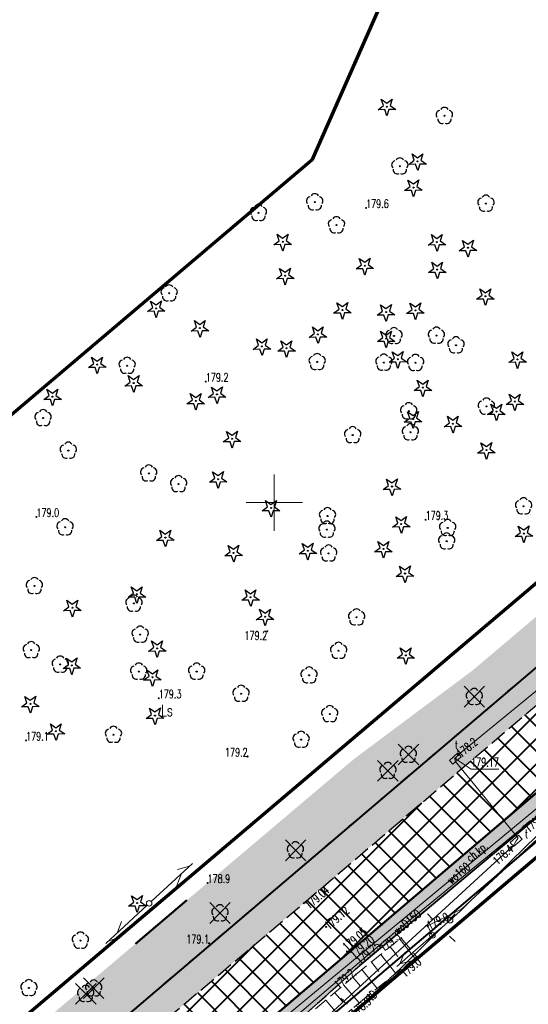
# Model space of a CAD drawing. Header units: metres. Extents: x 7429064 to 7430889, y 5709479 to 5710355.
# Tile 43 of 56: x 7429777 to 7429823, y 5710105 to 5710193. Entities that reach past the tile are written whole.
import ezdxf
from ezdxf.enums import TextEntityAlignment as Align

# ---------------------------------------------------------------- set-up
doc = ezdxf.new("R2010")
doc.units = ezdxf.units.M
for name, pattern in [('1', [0]), ('12', [3, 1, -1, 0, -1]), ('2_BUBZ02', [1.75, 1.25, -0.5]), ('2_KTCR02', [1.5, 1, -0.5]), ('2_KTJZ01', [2, 1.5, -0.5]), ('2_KTKR01', [0]), ('3_1', [0]), ('3_BUBZ02', [1.75, 1.25, -0.5]), ('3_BUBZ02G', [1.75, 1.25, -0.5]), ('3_KTCR02', [1.5, 1, -0.5]), ('3_KTJZ01', [2, 1.5, -0.5]), ('3_KTKR01', [0]), ('4_SUPE_01', [0]), ('4_SUPT_01', [0]), ('4_SUPW_01', [0]), ('7_1', [0]), ('7_SUPE_01', [0]), ('7_SUPT_01', [0]), ('7_SUPW_01', [0]), ('7_SUSM03_02', [0]), ('8_SUPT_01', [0]), ('DASHDOT2', [0.5, 0.25, -0.125, 0, -0.125]), ('HIDDEN', [0.375, 0.25, -0.125])]:
    doc.linetypes.add(name, pattern=pattern)
doc.layers.add('_1_X-REFY', color=7, linetype='Continuous')
for name, color, linetype, lineweight in [('_aJEZDNIA_KOSTKA_KAM', 134, 'Continuous', 40), ('_aKRAW_BET_KAM', 1, 'Continuous', 50), ('_aOBRZ_BET_KAM', 86, 'Continuous', 35), ('_aZIELENIEC_USUŃ', 3, 'DASHDOT2', 20), ('_D_7_TEREN NIEZBEDNY DLA OB_BUD', 252, 'HIDDEN', 50), ('_wycinka_ZUDP', 1, 'Continuous', 30), ('BUBZ_L_1', 252, '2_BUBZ02', 18), ('GMINA_L_0', 252, '12', 35), ('KRZYZE_L_0', 252, '1', 18), ('KTCR_E_T_1', 252, 'Continuous', 15), ('KTCR_L_1', 252, '2_KTCR02', 30), ('KTJZ_L_0', 252, '2_KTJZ01', 30), ('KTKR_L_0', 252, '2_KTKR01', 30), ('RTPW_T_0', 252, 'Continuous', 15), ('RTPW_T_0_a', 252, 'Continuous', 15), ('RTPW_T_1', 252, 'Continuous', 15), ('SUPE_L_3', 252, '4_SUPE_01', 18), ('SUPT_E_T_0', 252, 'Continuous', 15), ('SUPT_L_0', 252, '4_SUPT_01', 18), ('SUPT_L_0_a', 252, '8_SUPT_01', 18), ('SUPW_E_T_0', 252, 'Continuous', 15), ('SUPW_L_0', 252, '4_SUPW_01', 18), ('SUSM_L_4', 252, 'Continuous', 18), ('SUSM_T_0', 252, 'Continuous', 18), ('SUSM_T_3_a', 252, 'Continuous', 18), ('SUTE_T_0', 252, 'Continuous', 18), ('SUTT_T_0', 252, 'Continuous', 18), ('SUUT_E_T_9', 252, 'Continuous', 15), ('SUUT_T_1', 252, 'Continuous', 18), ('zakres', 252, 'Continuous', 70)]:
    doc.layers.add(name, color=color, linetype=linetype, lineweight=lineweight)
for name, color, linetype, lineweight, true_color in [('DZIALKA_L_0', 7, '1', 40, 0x008000), ('OBOP_T_0_a', 7, 'Continuous', 30, 0x008000), ('OBOP_T_1_a', 7, 'Continuous', 30, 0x008000), ('UZYTKI_T_0', 7, 'Continuous', 35, 0x008000)]:
    doc.layers.add(name, color=color, linetype=linetype, lineweight=lineweight, true_color=true_color)
doc.styles.get("Standard").update_dxf_attribs({"font": 'simplex.shx'})

# ---------------------------------------------------------------- blocks, each defined once
blk = doc.blocks.new('3_RTPW02')
at = {"linetype": 'Continuous'}
blk.add_circle((0, 0), 0.045, dxfattribs=at)
blk = doc.blocks.new('3_RTPW01')
at = {"linetype": 'Continuous'}
blk.add_circle((0, 0), 0.045, dxfattribs=at)
blk = doc.blocks.new('4_OBOP02_01')
at = {"linetype": 'Continuous'}
blk.add_circle((0, 0), 0.045, dxfattribs=at)
for centre, start, end in [((-0.357, 0.116), 102.14447, 221.86002), ((0, 0.375), 30.14012, 149.85988), ((0.357, 0.116), 318.13998, 77.85553), ((-0.22, -0.303), 174.14818, 293.85423), ((0.22, -0.303), 246.14577, 5.85182)]:
    blk.add_arc(centre, 0.375, start, end, dxfattribs=at)
blk = doc.blocks.new('4_OBOP01_01')
at = {"linetype": 'Continuous'}
for p, q in [((-0.78225, -0.26495), (-0.3012, 0.09375)), ((-0.3012, 0.09375), (-0.4937, 0.6621)), ((-0.4937, 0.6621), (-0.0039, 0.31545)), ((-0.0039, 0.31545), (0.4771, 0.67415)), ((0.4771, 0.67415), (0.2988, 0.1012)), ((0.2988, 0.1012), (0.7886, -0.24545)), ((-0.18225, -0.2575), (-0.78225, -0.26495)), ((0.01025, -0.82585), (-0.18225, -0.2575)), ((0.1886, -0.2529), (0.01025, -0.82585)), ((0.7886, -0.24545), (0.1886, -0.2529))]:
    blk.add_line(p, q, dxfattribs=at)
blk.add_circle((0, 0), 0.045, dxfattribs=at)
blk = doc.blocks.new('4_RTPW01')
at = {"linetype": 'Continuous'}
blk.add_circle((0, 0), 0.045, dxfattribs=at)
blk = doc.blocks.new('7_SUSM01_01')
at = {"linetype": 'Continuous'}
for p, q in [((-0.742, 0.742), (-1.237, 1.237)), ((0.742, 0.742), (1.237, 1.237)), ((-0.742, -0.742), (-1.237, -1.237)), ((0.742, -0.742), (1.237, -1.237))]:
    blk.add_line(p, q, dxfattribs=at)
blk = doc.blocks.new('7_SUPS01_03')
at = {"linetype": 'Continuous'}
blk.add_circle((0, 0), 0.0625, dxfattribs=at)
blk = doc.blocks.new('7_SUPS01_07')
at = {"linetype": 'Continuous'}
blk.add_circle((0, 0), 0.0625, dxfattribs=at)
blk = doc.blocks.new('7_SUUS15_07B')
at = {"linetype": 'Continuous'}
for p, q in [((0.5, 0.233), (-0.5, 0.233)), ((-0.5, 0.233), (-0.5, -0.233)), ((0.5, -0.233), (0.5, 0.233)), ((-0.5, -0.233), (0.5, -0.233))]:
    blk.add_line(p, q, dxfattribs=at)
blk = doc.blocks.new('8_SUSM04_01')
at = {"linetype": 'Continuous'}
blk.add_circle((0, 0), 0.25, dxfattribs=at)
blk = doc.blocks.new('X-ref_MDCP_Szara')
at = {"layer": 'BUBZ_L_1', "linetype": '3_BUBZ02G'}
for p, q in [((7429807.25, 5710107.96), (7429811.3, 5710111.22)), ((7429785.04, 5710088.99), (7429807.25, 5710107.96))]:
    blk.add_line(p, q, dxfattribs=at)
at = {"layer": 'BUBZ_L_1', "linetype": '3_1'}
for p, q in [((7429811.167, 5710111.113), (7429812.529, 5710109.42)), ((7429810.323, 5710110.433), (7429811.002, 5710109.59)), ((7429808.643, 5710109.081), (7429809.318, 5710108.243)), ((7429809.482, 5710109.756), (7429810.836, 5710108.074)), ((7429807.807, 5710108.408), (7429809.153, 5710106.736)), ((7429806.983, 5710107.732), (7429807.675, 5710106.922)), ((7429805.376, 5710106.36), (7429806.061, 5710105.558)), ((7429806.178, 5710107.044), (7429807.553, 5710105.434)), ((7429804.579, 5710105.678), (7429805.942, 5710104.082))]:
    blk.add_line(p, q, dxfattribs=at)
at = {"layer": 'BUBZ_L_1', "linetype": '3_BUBZ02'}
for p, q in [((7429811.3, 5710111.22), (7429812.68, 5710109.54)), ((7429812.68, 5710109.54), (7429808.24, 5710106.01)), ((7429808.24, 5710106.01), (7429786.42, 5710087.71))]:
    blk.add_line(p, q, dxfattribs=at)
at = {"layer": 'DZIALKA_L_0', "linetype": '1'}
for p, q in [((7429836.45, 5710146.5), (7429660.24, 5709996.55)), ((7429668.8, 5709988.15), (7429832.91, 5710127.96))]:
    blk.add_line(p, q, dxfattribs=at)
at = {"layer": 'GMINA_L_0', "linetype": '12'}
blk.add_line((7429660.24, 5709996.55), (7429836.45, 5710146.5), dxfattribs=at)
at = {"layer": 'KRZYZE_L_0', "linetype": '1'}
for p, q in [((7429800, 5710147.5), (7429800, 5710152.5)), ((7429797.5, 5710150), (7429802.5, 5710150))]:
    blk.add_line(p, q, dxfattribs=at)
at = {"layer": 'KTCR_L_1', "linetype": '3_KTCR02'}
for p, q in [((7429818.997, 5710120.444), (7429826.56, 5710126.88)), ((7429828.66, 5710126.38), (7429822.17, 5710121.13)), ((7429806.63, 5710109.92), (7429818.997, 5710120.444)), ((7429818.67, 5710118.05), (7429822.17, 5710121.13)), ((7429807.64, 5710108.81), (7429818.67, 5710118.05)), ((7429806.63, 5710109.92), (7429799.229, 5710103.637)), ((7429800.516, 5710102.406), (7429807.64, 5710108.81))]:
    blk.add_line(p, q, dxfattribs=at)
at = {"layer": 'KTJZ_L_0', "linetype": '3_KTJZ01'}
for p, q in [((7429802.62, 5710114.32), (7429825.38, 5710133.7)), ((7429826.56, 5710126.88), (7429806.63, 5710109.92)), ((7429779.71, 5710094.98), (7429802.62, 5710114.32)), ((7429806.63, 5710109.92), (7429783.6, 5710090.37))]:
    blk.add_line(p, q, dxfattribs=at)
at = {"layer": 'KTKR_L_0', "linetype": '3_KTKR01'}
for p, q in [((7429826.56, 5710126.88), (7429821.18, 5710122.34)), ((7429821.18, 5710122.34), (7429806.63, 5710109.92)), ((7429806.63, 5710109.92), (7429799.229, 5710103.637))]:
    blk.add_line(p, q, dxfattribs=at)
at = {"layer": 'SUPE_L_3', "linetype": '7_SUPE_01'}
for p, q in [((7429826.492, 5710122.898), (7429820.697, 5710117.521)), ((7429820.697, 5710117.521), (7429816.671, 5710113.777)), ((7429816.671, 5710113.777), (7429813.652, 5710112.294)), ((7429810.918, 5710108.681), (7429814.684, 5710111.97)), ((7429813.652, 5710112.294), (7429814.083, 5710111.454)), ((7429814.873, 5710112.135), (7429814.083, 5710111.454)), ((7429811.182, 5710108.912), (7429811.606, 5710109.946)), ((7429811.182, 5710108.912), (7429812.264, 5710109.193))]:
    blk.add_line(p, q, dxfattribs=at)
at = {"layer": 'SUPT_L_0', "linetype": '7_SUPT_01'}
for p, q in [((7429816.38, 5710127.53), (7429828.78, 5710137.71)), ((7429816.12, 5710127.2), (7429816.38, 5710127.53)), ((7429816.11, 5710126.98), (7429816.12, 5710127.2)), ((7429821.73, 5710120.13), (7429816.11, 5710126.98)), ((7429826.19, 5710123.11), (7429821.07, 5710118.06)), ((7429821.28, 5710119.41), (7429821.535, 5710119.885)), ((7429821.535, 5710119.885), (7429821.73, 5710120.13)), ((7429797.77, 5710097.85), (7429821.12, 5710119.32)), ((7429821.12, 5710119.32), (7429821.28, 5710119.41)), ((7429821.07, 5710118.06), (7429816.54, 5710113.62)), ((7429816.54, 5710113.62), (7429814.91, 5710112.16)), ((7429814.91, 5710112.16), (7429813.51, 5710110.76)), ((7429813.51, 5710110.76), (7429811.3, 5710108.58)), ((7429811.3, 5710108.58), (7429807.38, 5710104.87))]:
    blk.add_line(p, q, dxfattribs=at)
at = {"layer": 'SUPT_L_0_a', "linetype": '8_SUPT_01'}
for p, q in [((7429789.044, 5710114.48), (7429792.717, 5710117.871)), ((7429791.33, 5710115.91), (7429791.726, 5710116.956)), ((7429791.386, 5710117.323), (7429792.46, 5710117.634)), ((7429785.014, 5710110.737), (7429788.677, 5710114.14)), ((7429786.003, 5710111.656), (7429786.395, 5710112.702)), ((7429785.27, 5710110.975), (7429786.343, 5710111.289))]:
    blk.add_line(p, q, dxfattribs=at)
at = {"layer": 'SUPW_L_0', "linetype": '7_SUPW_01'}
for p, q in [((7429809.919, 5710111.066), (7429826.429, 5710124.58)), ((7429791, 5710095.98), (7429824.148, 5710123.412)), ((7429791.577, 5710095.478), (7429809.919, 5710111.066))]:
    blk.add_line(p, q, dxfattribs=at)
at = {"layer": 'SUPW_L_0', "linetype": '7_1'}
for p, q in [((7429826.429, 5710124.58), (7429809.919, 5710111.066)), ((7429791, 5710095.98), (7429824.148, 5710123.412)), ((7429809.919, 5710111.066), (7429791.577, 5710095.478))]:
    blk.add_line(p, q, dxfattribs=at)
at = {"layer": 'SUSM_L_4', "linetype": '7_SUSM03_02'}
for p, q in [((7429815.283, 5710112.489), (7429815.662, 5710112.816)), ((7429814.273, 5710111.617), (7429814.651, 5710111.944))]:
    blk.add_line(p, q, dxfattribs=at)
for centre in [(7429815.662, 5710112.816), (7429814.083, 5710111.454)]:
    blk.add_circle(centre, 0.25, dxfattribs=at)
at = {"layer": 'SUTT_T_0', "linetype": 'Continuous'}
for p, q in [((7429816.12, 5710127.2), (7429817.527, 5710126.258)), ((7429817.527, 5710126.258), (7429819.997, 5710126.258))]:
    blk.add_line(p, q, dxfattribs=at)
at = {"layer": 'zakres', "linetype": 'Continuous', "lineweight": 70, "flags": 128}
for points in [[(7429819.565, 5710217.322), (7429803.351, 5710180.516)], [(7429803.351, 5710180.516), (7429761.339, 5710144.893), (7429772.628, 5710131.581)]]:
    blk.add_lwpolyline(points, dxfattribs=at)
at = {"layer": 'OBOP_T_0_a'}
for p in [(7429810.02, 5710185.27), (7429812.76, 5710180.4), (7429812.39, 5710178.07), (7429800.75, 5710173.24), (7429814.48, 5710173.21), (7429817.25, 5710172.7), (7429808.06, 5710171.1), (7429814.51, 5710170.76), (7429800.97, 5710170.21), (7429818.8, 5710168.38), (7429789.48, 5710167.3), (7429806.07, 5710167.15), (7429812.57, 5710167.12), (7429809.95, 5710166.97), (7429793.38, 5710165.55), (7429803.89, 5710164.99), (7429809.96, 5710164.61), (7429798.9, 5710163.92), (7429801.09, 5710163.75), (7429811, 5710162.78), (7429821.66, 5710162.76), (7429784.23, 5710162.3), (7429787.48, 5710160.65), (7429813.23, 5710160.25), (7429780.25, 5710159.44), (7429794.9, 5710159.64), (7429793.01, 5710159.06), (7429821.42, 5710159), (7429812.36, 5710157.44), (7429819.78, 5710158.11), (7429815.91, 5710157.03), (7429796.24, 5710155.69), (7429818.89, 5710154.68), (7429795, 5710152.09), (7429810.48, 5710151.44), (7429799.71, 5710149.53), (7429811.31, 5710148.09), (7429790.3, 5710146.89), (7429822.22, 5710147.25), (7429796.38, 5710145.53), (7429802.99, 5710145.71), (7429809.72, 5710145.88), (7429811.64, 5710143.69), (7429787.76, 5710141.84), (7429797.89, 5710141.57), (7429782.02, 5710140.64), (7429799.18, 5710139.84), (7429789.57, 5710137.02), (7429811.71, 5710136.4), (7429781.97, 5710135.5), (7429789.15, 5710134.45), (7429778.28, 5710132.08), (7429789.38, 5710131.04), (7429780.56, 5710129.64), (7429787.79, 5710114.33)]:
    blk.add_blockref('4_OBOP01_01', p, dxfattribs=at)
at = {"layer": 'OBOP_T_1_a'}
for p in [(7429815.15, 5710184.46), (7429811.18, 5710179.96), (7429803.6, 5710176.77), (7429818.85, 5710176.64), (7429798.59, 5710175.81), (7429805.54, 5710174.72), (7429790.64, 5710168.65), (7429810.66, 5710164.85), (7429814.44, 5710164.88), (7429816.18, 5710164.02), (7429786.9, 5710162.2), (7429803.82, 5710162.53), (7429809.76, 5710162.48), (7429812.58, 5710162.46), (7429818.89, 5710158.57), (7429779.41, 5710157.54), (7429811.97, 5710158.15), (7429806.98, 5710156.02), (7429812.12, 5710156.27), (7429781.66, 5710154.64), (7429788.82, 5710152.61), (7429791.48, 5710151.66), (7429822.2, 5710149.68), (7429804.74, 5710148.81), (7429781.37, 5710147.81), (7429815.44, 5710147.75), (7429804.69, 5710147.6), (7429815.35, 5710146.56), (7429804.84, 5710145.48), (7429778.64, 5710142.58), (7429787.5, 5710141.02), (7429807.33, 5710139.79), (7429788.06, 5710138.25), (7429778.36, 5710136.87), (7429805.73, 5710136.81), (7429780.94, 5710135.59), (7429787.93, 5710134.96), (7429793.09, 5710134.96), (7429803.1, 5710134.62), (7429797.04, 5710132.98), (7429817.81, 5710132.7), (7429804.94, 5710131.17), (7429785.68, 5710129.33), (7429802.39, 5710128.89), (7429811.94, 5710127.55), (7429810.12, 5710126.12), (7429801.88, 5710119.04), (7429795.16, 5710113.43), (7429782.74, 5710111), (7429778.15, 5710106.77), (7429783.92, 5710106.74), (7429783.21, 5710106.25)]:
    blk.add_blockref('4_OBOP02_01', p, dxfattribs=at)
at = {"layer": 'RTPW_T_0'}
for p in [(7429811.3, 5710111.22), (7429812.68, 5710109.54), (7429807.25, 5710107.96), (7429808.24, 5710106.01)]:
    blk.add_blockref('3_RTPW01', p, dxfattribs=at)
at = {"layer": 'RTPW_T_0_a'}
for p in [(7429808.17, 5710176.25), (7429793.9, 5710160.78), (7429778.82, 5710148.73), (7429813.47, 5710148.48), (7429799.37, 5710138.54), (7429789.71, 5710132.58), (7429777.898, 5710128.822), (7429797.63, 5710127.39), (7429794.055, 5710116.129), (7429794.186, 5710110.747)]:
    blk.add_blockref('4_RTPW01', p, dxfattribs=at)
at = {"layer": 'RTPW_T_1'}
for p in [(7429822.17, 5710121.13), (7429802.62, 5710114.32), (7429804.62, 5710112.21), (7429806.47, 5710110.03), (7429806.63, 5710109.92), (7429807.64, 5710108.81)]:
    blk.add_blockref('3_RTPW02', p, dxfattribs=at)
at = {"layer": 'SUSM_T_0'}
blk.add_blockref('7_SUSM01_01', (7429814.873, 5710112.135), dxfattribs=at)
at = {"layer": 'SUSM_T_3_a', "rotation": 144.6599951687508}
blk.add_blockref('8_SUSM04_01', (7429788.86, 5710114.31), dxfattribs=at)
at = {"layer": 'SUTE_T_0'}
blk.add_blockref('7_SUPS01_03', (7429813.652, 5710112.294), dxfattribs=at)
at = {"layer": 'SUTT_T_0'}
for p in [(7429816.38, 5710127.53), (7429816.12, 5710127.2), (7429821.12, 5710119.32)]:
    blk.add_blockref('7_SUPS01_07', p, dxfattribs=at)
at = {"layer": 'SUUT_T_1'}
for p, rotation in [((7429816.12, 5710127.2), 41.86058015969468), ((7429821.535, 5710119.885), 41.20143958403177)]:
    blk.add_blockref('7_SUUS15_07B', p, dxfattribs=dict(at, rotation=rotation))
at = {"layer": 'KTCR_E_T_1', "width": 0.7}
blk.add_text('ch.kp.', height=0.75, rotation=39.15752, dxfattribs=at).set_placement((7429818.117, 5710118.816), align=Align.MIDDLE)
at = {"layer": 'RTPW_T_0', "width": 0.7}
for s, rotation, p in [('179.3', 38.83191, (7429811.3, 5710111.22)), ('179.2', 40.50129, (7429807.25, 5710107.96))]:
    blk.add_text(s, height=0.75, rotation=rotation, dxfattribs=at).set_placement(p, align=Align.RIGHT)
for s, rotation, p in [('179.0', 40.82892, (7429812.68, 5710109.54)), ('178.9', 39.98588, (7429808.24, 5710106.01))]:
    blk.add_text(s, height=0.75, rotation=rotation, dxfattribs=at).set_placement(p, align=Align.TOP_RIGHT)
at = {"layer": 'RTPW_T_0_a', "width": 0.7}
for s, p in [('179.6', (7429808.17, 5710176.25)), ('179.2', (7429793.9, 5710160.78)), ('179.0', (7429778.82, 5710148.73)), ('179.3', (7429813.47, 5710148.48)), ('179.3', (7429789.71, 5710132.58)), ('179.1', (7429777.898, 5710128.822)), ('178.9', (7429794.055, 5710116.129))]:
    blk.add_text(s, height=0.75, dxfattribs=at).set_placement(p)
blk.add_text('179.2', height=0.75, dxfattribs=at).set_placement((7429799.37, 5710138.54), align=Align.TOP_RIGHT)
for s, p in [('179.2', (7429797.63, 5710127.39)), ('179.1', (7429794.186, 5710110.747))]:
    blk.add_text(s, height=0.75, dxfattribs=at).set_placement(p, align=Align.RIGHT)
at = {"layer": 'RTPW_T_1', "width": 0.7}
for s, rotation, p in [('179.25', 40.79999, (7429822.17, 5710121.13)), ('179.04', 40.41419, (7429802.62, 5710114.32)), ('179.20', 40.39706, (7429806.63, 5710109.92))]:
    blk.add_text(s, height=0.75, rotation=rotation, dxfattribs=at).set_placement(p, align=Align.TOP_LEFT)
blk.add_text('179.12', height=0.75, rotation=40.26603, dxfattribs=at).set_placement((7429804.62, 5710112.21), align=Align.MIDDLE_LEFT)
for s, rotation, p in [('179.05', 39.96083, (7429806.47, 5710110.03)), ('179.25', 39.95343, (7429807.64, 5710108.81))]:
    blk.add_text(s, height=0.75, rotation=rotation, dxfattribs=at).set_placement(p)
at = {"layer": 'SUPT_E_T_0', "width": 0.7}
for s, rotation, p in [('tD', 43.42344, (7429808.705, 5710106.124)), ('t', 42.5981, (7429806.195, 5710105.597))]:
    blk.add_text(s, height=0.75, rotation=rotation, dxfattribs=at).set_placement(p, align=Align.MIDDLE)
at = {"layer": 'SUPW_E_T_0', "width": 0.7}
for s, rotation, p in [('wo160', 39.60973, (7429816.4, 5710117)), ('woD150', 39.30218, (7429811.845, 5710112.642))]:
    blk.add_text(s, height=0.75, rotation=rotation, dxfattribs=at).set_placement(p, align=Align.MIDDLE)
at = {"layer": 'SUTE_T_0', "width": 0.7}
blk.add_text('179.0', height=0.75, rotation=26.16822, dxfattribs=at).set_placement((7429813.652, 5710112.294), align=Align.MIDDLE_LEFT)
at = {"layer": 'SUTT_T_0', "width": 0.7}
blk.add_text('178.2', height=0.75, rotation=39.91925, dxfattribs=at).set_placement((7429816.38, 5710127.53), align=Align.MIDDLE_LEFT)
blk.add_text('179.17', height=0.75, dxfattribs=at).set_placement((7429817.527, 5710126.508))
blk.add_text('178.4', height=0.75, rotation=42.04442, dxfattribs=at).set_placement((7429821.12, 5710119.32), align=Align.MIDDLE_RIGHT)
at = {"layer": 'SUUT_E_T_9', "width": 0.7}
for p in [(7429816.092, 5710128.036), (7429822.321, 5710120.129)]:
    blk.add_text('t', height=0.75, dxfattribs=at).set_placement(p)
at = {"layer": 'UZYTKI_T_0', "width": 0.7}
blk.add_text('Ls', height=1, dxfattribs=at).set_placement((7429789.934, 5710131.987), align=Align.TOP_LEFT)
blk = doc.blocks.new('A$C59100B2D')
at = {"layer": '_wycinka_ZUDP'}
for points in [[(0.701, -0.713), (-0.701, 0.713)], [(-0.7, -0.713), (0.701, 0.713)]]:
    blk.add_lwpolyline(points, dxfattribs=at)

msp = doc.modelspace()

# ---------------------------------------------------------------- hatches: boundary and pattern name
at = {"layer": '_aJEZDNIA_KOSTKA_KAM'}
h = msp.add_hatch(dxfattribs=at)
h.set_pattern_fill('ANSI37', color=256, scale=0.5, angle=-9e-09)
edge = h.paths.add_edge_path()
edge.add_line((7429592.12, 5709927), (7429593.825, 5709925.937))
edge.add_line((7429593.825, 5709925.937), (7429594.34, 5709927.29))
edge.add_line((7429594.34, 5709927.29), (7429610.886, 5709939.265))
edge.add_line((7429610.886, 5709939.265), (7429620.051, 5709947.154))
edge.add_arc((7429623.066, 5709942.915), 5.202, 26.05887, 125.41748, ccw=False)
edge.add_line((7429627.739, 5709945.2), (7429628.733, 5709938.415))
edge.add_line((7429628.733, 5709938.415), (7429636.11, 5709939.696))
edge.add_line((7429636.11, 5709939.696), (7429632.644, 5709954.416))
edge.add_arc((7429636.936, 5709955.134), 4.352, 122.62528, 189.49705, ccw=False)
edge.add_line((7429634.59, 5709958.8), (7429657.03, 5709978.125))
edge.add_arc((7429664.589, 5709978.879), 7.597, 132.93819, 185.69942, ccw=False)
edge.add_line((7429659.414, 5709984.441), (7429669.51, 5709993.15))
edge.add_line((7429669.51, 5709993.15), (7429691.93, 5710012.33))
edge.add_line((7429691.93, 5710012.33), (7429715.16, 5710032.17))
edge.add_line((7429715.16, 5710032.17), (7429737.95, 5710051.59))
edge.add_line((7429737.95, 5710051.59), (7429760.82, 5710071.04))
edge.add_line((7429760.82, 5710071.04), (7429783.6, 5710090.37))
edge.add_line((7429783.6, 5710090.37), (7429806.63, 5710109.92))
edge.add_line((7429806.63, 5710109.92), (7429826.56, 5710126.88))
edge.add_line((7429826.56, 5710126.88), (7429828.56, 5710128.54))
edge.add_line((7429828.56, 5710128.54), (7429836.26, 5710135.25))
edge.add_line((7429836.26, 5710135.25), (7429850.12, 5710146.752))
edge.add_line((7429850.12, 5710146.752), (7429846.156, 5710151.524))
edge.add_line((7429846.156, 5710151.524), (7429845.61, 5710151.08))
edge.add_line((7429845.61, 5710151.08), (7429825.38, 5710133.7))
edge.add_line((7429825.38, 5710133.7), (7429802.62, 5710114.32))
edge.add_line((7429802.62, 5710114.32), (7429779.71, 5710094.98))
edge.add_line((7429779.71, 5710094.98), (7429756.74, 5710075.42))
edge.add_line((7429756.74, 5710075.42), (7429734.06, 5710056.12))
edge.add_line((7429734.06, 5710056.12), (7429710.93, 5710036.44))
edge.add_line((7429710.93, 5710036.44), (7429687.8, 5710017.54))
edge.add_line((7429687.8, 5710017.54), (7429686.917, 5710016.762))
edge.add_line((7429686.917, 5710016.762), (7429665.37, 5709997.77))
edge.add_line((7429665.37, 5709997.77), (7429642.8, 5709977.93))
edge.add_line((7429642.8, 5709977.93), (7429619.9, 5709958.3))
edge.add_line((7429619.9, 5709958.3), (7429597.29, 5709938.53))
edge.add_line((7429597.29, 5709938.53), (7429574.65, 5709918.88))
edge.add_line((7429574.65, 5709918.88), (7429552.03, 5709899.39))
edge.add_line((7429552.03, 5709899.39), (7429529.05, 5709879.87))
edge.add_line((7429529.05, 5709879.87), (7429506.56, 5709860.17))
edge.add_line((7429506.56, 5709860.17), (7429483.74, 5709840.87))
edge.add_line((7429483.74, 5709840.87), (7429460.73, 5709821.22))
edge.add_line((7429460.73, 5709821.22), (7429437.99, 5709801.8))
edge.add_line((7429437.99, 5709801.8), (7429414.99, 5709782.12))
edge.add_line((7429414.99, 5709782.12), (7429392.27, 5709762.91))
edge.add_line((7429392.27, 5709762.91), (7429369.53, 5709743.52))
edge.add_line((7429369.53, 5709743.52), (7429346.53, 5709723.92))
edge.add_line((7429346.53, 5709723.92), (7429323.43, 5709704.88))
edge.add_line((7429323.43, 5709704.88), (7429311.67, 5709696.57))
edge.add_line((7429311.67, 5709696.57), (7429298.95, 5709689.48))
edge.add_line((7429298.95, 5709689.48), (7429285.66, 5709683.98))
edge.add_line((7429285.66, 5709683.98), (7429272.11, 5709678.71))
edge.add_line((7429272.11, 5709678.71), (7429244.04, 5709668.13))
edge.add_line((7429244.04, 5709668.13), (7429240.334, 5709666.768))
edge.add_line((7429240.334, 5709666.768), (7429242.159, 5709661.926))
edge.add_line((7429242.159, 5709661.926), (7429245.41, 5709663.13))
edge.add_line((7429245.41, 5709663.13), (7429273.94, 5709673.32))
edge.add_line((7429273.94, 5709673.32), (7429288.64, 5709678.65))
edge.add_line((7429288.64, 5709678.65), (7429301.05, 5709684.05))
edge.add_line((7429301.05, 5709684.05), (7429314.78, 5709691.65))
edge.add_line((7429314.78, 5709691.65), (7429327.24, 5709700.43))
edge.add_line((7429327.24, 5709700.43), (7429350.04, 5709719.88))
edge.add_line((7429350.04, 5709719.88), (7429372.8, 5709739.82))
edge.add_line((7429372.8, 5709739.82), (7429395.23, 5709758.92))
edge.add_line((7429395.23, 5709758.92), (7429418.51, 5709778.57))
edge.add_line((7429418.51, 5709778.57), (7429441.05, 5709797.87))
edge.add_line((7429441.05, 5709797.87), (7429463.98, 5709817.21))
edge.add_line((7429463.98, 5709817.21), (7429487.22, 5709837.17))
edge.add_line((7429487.22, 5709837.17), (7429509.69, 5709856.19))
edge.add_line((7429509.69, 5709856.19), (7429532.61, 5709875.86))
edge.add_line((7429532.61, 5709875.86), (7429555.27, 5709895.38))
edge.add_line((7429555.27, 5709895.38), (7429578.03, 5709914.93))
edge.add_line((7429578.03, 5709914.93), (7429592.12, 5709927))
at = {"layer": '_aOBRZ_BET_KAM'}
h = msp.add_hatch(dxfattribs=at)
h.set_pattern_fill('SQUARE', color=256, scale=0.2, angle=45)
h.set_pattern_definition([(45, (0, 0), (-0.449012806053, 0.449012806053), [0.635, -0.635]), (135, (0, 0), (-0.449012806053, -0.449012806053), [0.635, -0.635])])
h.paths.add_polyline_path([(7429761.9, 5710069.83), (7429784.83, 5710089.32), (7429792.21, 5710095.42), (7429796.72, 5710099.12), (7429800.516, 5710102.406), (7429807.64, 5710108.81), (7429828.66, 5710126.38), (7429828.198, 5710127.166), (7429827.314, 5710127.371), (7429826.56, 5710126.88), (7429806.63, 5710109.92), (7429796.334, 5710101.18), (7429790.648, 5710096.353), (7429783.6, 5710090.37), (7429760.82, 5710071.04), (7429715.16, 5710032.17), (7429691.93, 5710012.33), (7429669.51, 5709993.15), (7429659.414, 5709984.441, 0.231688), (7429657.02, 5709978.18), (7429657.081, 5709977.772, 0.101885), (7429658.134, 5709974.909, 0.065411), (7429659.596, 5709972.95), (7429660.905, 5709974.025), (7429659.433, 5709976, -0.333026), (7429660.576, 5709983.242), (7429664.942, 5709987.083), (7429665.954, 5709987.896), (7429670.48, 5709991.88), (7429716.29, 5710031.02), (7429738.93, 5710050.44)])
at = {"layer": '_aZIELENIEC_USUŃ'}
h = msp.add_hatch(dxfattribs=at)
h.set_pattern_fill('GOST_GLASS', color=256, scale=0.1)
h.set_pattern_definition([(44.999999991, (0, 0), (0.848528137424, -1.33e-10), [0.5, -0.7]), (44.999999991, (0.21213, -3e-11), (0.848528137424, -1.33e-10), [0.2, -1]), (44.999999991, (3e-11, 0.21213), (0.848528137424, -1.33e-10), [0.2, -1])])
h.paths.add_polyline_path([(7429779.71, 5710094.98), (7429802.62, 5710114.32), (7429825.38, 5710133.7), (7429836.536, 5710143.285), (7429832.684, 5710147.769), (7429817.64, 5710135.042), (7429807.073, 5710127.15), (7429792.226, 5710114.589), (7429787.645, 5710110.714), (7429745.488, 5710075.049), (7429742.575, 5710070.751), (7429737.995, 5710066.875), (7429733.273, 5710064.715), (7429730.023, 5710061.965), (7429723.152, 5710056.152), (7429708.542, 5710043.792), (7429705.639, 5710039.504), (7429701.018, 5710035.675), (7429696.39, 5710033.394), (7429670.824, 5710011.513, -0.031099), (7429668.521, 5710009.778), (7429663.872, 5710006.708, -0.070723), (7429659.878, 5710004.816), (7429654.269, 5710003.075, 0.102047), (7429644.968, 5709997.939), (7429633.493, 5709988.118), (7429620.221, 5709969.446), (7429616.277, 5709964.828), (7429495.945, 5709861.84), (7429436.082, 5709811.047), (7429430.493, 5709806.304), (7429331.242, 5709722.09, -0.068145), (7429283.151, 5709691.432), (7429269.637, 5709685.612), (7429250.579, 5709677.924), (7429243.693, 5709669.592), (7429240.472, 5709666.819), (7429244.04, 5709668.13), (7429272.11, 5709678.71), (7429285.66, 5709683.98), (7429298.95, 5709689.48), (7429311.67, 5709696.57), (7429323.43, 5709704.88), (7429346.53, 5709723.92), (7429369.53, 5709743.52), (7429392.27, 5709762.91), (7429414.99, 5709782.12), (7429437.99, 5709801.8), (7429460.73, 5709821.22), (7429483.74, 5709840.87), (7429506.56, 5709860.17), (7429529.05, 5709879.87), (7429552.03, 5709899.39), (7429574.65, 5709918.88), (7429597.29, 5709938.53), (7429619.9, 5709958.3), (7429642.8, 5709977.93), (7429665.37, 5709997.77), (7429686.917, 5710016.762), (7429687.8, 5710017.54), (7429710.93, 5710036.44), (7429734.06, 5710056.12), (7429756.74, 5710075.42)])

# ---------------------------------------------------------------- linework, layer by layer
at = {"layer": '_aKRAW_BET_KAM', "flags": 128}
for points in [[(7429760.82, 5710071.04), (7429783.6, 5710090.37), (7429790.648, 5710096.353), (7429796.334, 5710101.18), (7429806.63, 5710109.92), (7429826.56, 5710126.88), (7429827.314, 5710127.371), (7429828.198, 5710127.166), (7429828.66, 5710126.38), (7429828.66, 5710126.38)], [(7429787.645, 5710110.714), (7429792.226, 5710114.589)]]:
    msp.add_lwpolyline(points, dxfattribs=at)
at = {"layer": '_aOBRZ_BET_KAM', "flags": 128}
msp.add_lwpolyline([(7429835.2, 5710130.87), (7429828.66, 5710126.38), (7429807.64, 5710108.81), (7429800.516, 5710102.406), (7429796.72, 5710099.12), (7429792.21, 5710095.42), (7429784.83, 5710089.32), (7429761.9, 5710069.83), (7429738.93, 5710050.44), (7429716.29, 5710031.02), (7429670.48, 5709991.88), (7429665.954, 5709987.896), (7429664.942, 5709987.083), (7429660.576, 5709983.242, 0.333026), (7429659.433, 5709976), (7429660.905, 5709974.025), (7429659.596, 5709972.95)], format="xyb", dxfattribs=at)
at = {"layer": '_D_7_TEREN NIEZBEDNY DLA OB_BUD', "ltscale": 10, "const_width": 0.3, "flags": 128}
msp.add_lwpolyline([(7429838.642, 5710133.498), (7429838.163, 5710130.983), (7429669.785, 5709988.07), (7429674.221, 5709982.833), (7429665.132, 5709974.906), (7429667.705, 5709971.871), (7429662.832, 5709967.707), (7429665.637, 5709964.494), (7429637.109, 5709939.516), (7429616.438, 5709933.991), (7429410.711, 5709758.425), (7429398.46, 5709756.965), (7429363.725, 5709727.377), (7429364.497, 5709726.485), (7429330.157, 5709696.304), (7429317.553, 5709687.475), (7429303.139, 5709679.24), (7429296.402, 5709677.454), (7429295.854, 5709678.755), (7429285.213, 5709675.171), (7429285.468, 5709665.629), (7429278.469, 5709665.47), (7429278.347, 5709670.061), (7429254.481, 5709660.887), (7429229.937, 5709651.368), (7429224.487, 5709665.833), (7429244.657, 5709675.131), (7429249.847, 5709679.192), (7429269.079, 5709686.95), (7429282.549, 5709692.752), (7429296.468, 5709699.803), (7429307.464, 5709706.348), (7429318.986, 5709714.248), (7429330.313, 5709723.204), (7429495.004, 5709862.943), (7429615.273, 5709965.877), (7429632.42, 5709989.108), (7429648.373, 5710002.762), (7429661.377, 5710006.8), (7429669.911, 5710012.64), (7429707.476, 5710044.593), (7429834.508, 5710152.316), (7429838.121, 5710158.939), (7429844.755, 5710193.28), (7429843.741, 5710206.48), (7429852.314, 5710203.598), (7429849.368, 5710188.375), (7429850.227, 5710185.684), (7429848.746, 5710185.163), (7429846.827, 5710175.247), (7429842.58, 5710153.283), (7429856.534, 5710164.104), (7429864.199, 5710154.59)], close=True, dxfattribs=at)

# ---------------------------------------------------------------- block references
at = {"layer": '_1_X-REFY'}
msp.add_blockref('X-ref_MDCP_Szara', (0, 0), dxfattribs=at)
at = {"layer": '_wycinka_ZUDP', "xscale": -1.3, "yscale": 1.3, "zscale": 1.3}
for p in [(7429817.809, 5710132.716), (7429811.952, 5710127.567), (7429810.111, 5710126.115), (7429801.896, 5710119.035), (7429795.168, 5710113.449), (7429783.927, 5710106.748), (7429783.22, 5710106.257)]:
    msp.add_blockref('A$C59100B2D', p, dxfattribs=at)

doc.saveas('drawing.dxf')
